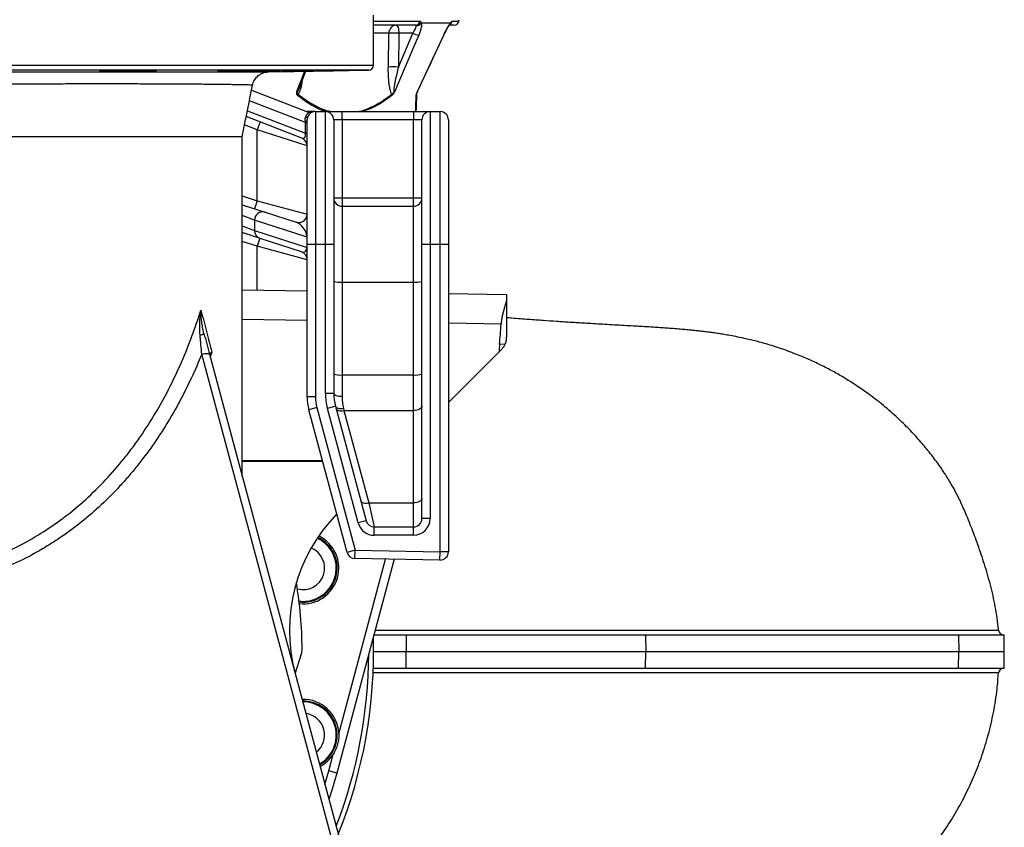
# Model space of a CAD drawing. Header units: millimetres. Extents: x 5446 to 11368, y 2068 to 15413.
# Tile 5 of 9: x 8407 to 11368, y 3289 to 5720. Entities that reach past the tile are written whole.
import ezdxf

# ---------------------------------------------------------------- set-up
doc = ezdxf.new("R2010")
doc.units = ezdxf.units.MM
doc.header["$LTSCALE"] = 5

msp = doc.modelspace()

# ---------------------------------------------------------------- linework, layer by layer
at = {"color": 7, "linetype": 'Continuous', "lineweight": 25}
for p, q in [((9471.3, 5583.1), (9471.3, 5733.6)), ((9597, 5703.3), (9471.3, 5703.3)), ((9703.4, 5709.8), (9613.7, 5709.8)), ((9713, 5703.3), (9699.5, 5703.3)), ((9515.6, 5577.3), (9517.2, 5679.2)), ((9545.8, 5577.3), (9589.2, 5679.2)), ((9547.4, 5679.2), (9545.8, 5577.3)), ((9589.2, 5679.2), (9547.4, 5679.2)), ((9682.3, 5673.4), (9683.1, 5675.1)), ((8774.9, 5565.5), (8774.9, 5567.4)), ((9119.7, 5565.5), (9119.7, 5566.9)), ((9155.1, 5562.8), (9456.6, 5568.1)), ((9247.5, 5512.6), (9267.3, 5564.7)), ((9104.2, 5508), (9272.6, 5442.8)), ((9255.3, 5363.7), (9088.3, 5428.4)), ((9296.3, 5443.3), (9271.3, 5443.3)), ((9271.3, 5043.3), (9271.3, 5418.2)), ((9296.3, 5443.3), (9296.3, 5043.3)), ((9296.3, 5443.3), (9326.3, 5443.3)), ((9326.3, 5043.3), (9326.3, 5443.3)), ((9326.3, 5443.3), (9376.3, 5443.3)), ((9351.3, 5418.3), (9351.3, 5043.3)), ((9376.3, 5418.3), (9351.3, 5418.3)), ((9376.3, 5418.3), (9376.3, 5443.3)), ((9376.3, 5443.3), (9591.3, 5443.3)), ((9376.3, 5418.3), (9376.3, 5183.3)), ((9591.3, 5418.3), (9376.3, 5418.3)), ((9591.3, 5443.3), (9591.3, 5418.3)), ((9591.3, 5443.3), (9641.3, 5443.3)), ((9616.3, 5418.3), (9591.3, 5418.3)), ((9591.3, 5183.3), (9591.3, 5418.3)), ((9616.3, 5043.3), (9616.3, 5418.3)), ((9641.3, 5443.3), (9641.3, 5043.3)), ((9641.3, 5443.3), (9671.3, 5443.3)), ((9671.3, 5043.3), (9671.3, 5443.3)), ((9696.3, 5418.3), (9696.3, 5043.3)), ((9130.3, 5412.1), (9121.3, 5388.8)), ((9271.3, 5340.4), (9121.3, 5388.8)), ((9121.3, 5174.9), (9121.3, 5388.8)), ((9266.9, 5410.2), (9271.3, 5410.2)), ((9266.9, 5378.1), (9266.9, 5410.2)), ((9076.3, 4345.3), (9076.3, 5368.2)), ((9266.9, 5378.1), (9271.3, 5378.1)), ((9351.3, 5183.3), (9376.3, 5183.3)), ((9376.3, 5183.3), (9376.3, 5158.3)), ((9376.3, 5183.3), (9591.3, 5183.3)), ((9591.3, 5183.3), (9616.3, 5183.3)), ((9591.3, 5158.3), (9591.3, 5183.3)), ((9076.3, 5163.2), (9145.6, 5140.7)), ((9121.3, 5174.9), (9113.6, 5151.1)), ((9121.3, 5174.9), (9271.3, 5134.3)), ((9376.3, 5158.3), (9376.3, 4930.1)), ((9376.3, 5158.3), (9591.3, 5158.3)), ((9591.3, 4930.1), (9591.3, 5158.3)), ((9145.6, 5140.7), (9238.6, 5110.5)), ((9271.1, 5065.6), (9113.1, 5116.9)), ((9113.1, 5116.9), (9113.1, 5085.4)), ((9130.1, 5061.6), (9076.3, 5079.1)), ((9113.1, 5085.4), (9271.1, 5034)), ((9271.3, 5065.6), (9271.1, 5065.6)), ((9271.1, 5034), (9271.1, 5065.6)), ((9129, 5062), (9121.3, 5038.2)), ((9271.3, 4997.6), (9121.3, 5038.2)), ((9254, 5021.3), (9130.1, 5061.6)), ((9271.3, 5034), (9271.1, 5034)), ((9296.3, 5043.3), (9271.3, 5043.3)), ((9271.3, 4584.8), (9271.3, 5043.3)), ((9296.3, 5043.3), (9296.3, 4584.8)), ((9326.3, 5043.3), (9296.3, 5043.3)), ((9326.3, 4595.3), (9326.3, 5043.3)), ((9351.3, 5043.3), (9326.3, 5043.3)), ((9351.3, 5043.3), (9351.3, 4595.3)), ((9641.3, 5043.3), (9616.3, 5043.3)), ((9616.3, 4218.3), (9616.3, 5043.3)), ((9641.3, 5043.3), (9641.3, 4218.3)), ((9671.3, 5043.3), (9641.3, 5043.3)), ((9671.3, 4118.8), (9671.3, 5043.3)), ((9696.3, 5043.3), (9671.3, 5043.3)), ((9696.3, 5043.3), (9696.3, 4118.8)), ((9376.3, 4930.1), (9376.3, 4650.8)), ((9376.3, 4930.1), (9591.3, 4930.1)), ((9591.3, 4650.8), (9591.3, 4930.1)), ((9076.3, 4907.2), (9271.3, 4903.8)), ((9696.3, 4896.4), (9871.3, 4893.3)), ((9871.3, 4893.3), (9871.3, 4882.9)), ((9871.3, 4882.9), (9871.3, 4764)), ((9866.8, 4743.2), (9850, 4742.9)), ((8977.9, 4713), (9510.6, 2724.7)), ((9696.3, 4568.3), (9848.5, 4720.5)), ((9376.3, 4650.8), (9376.3, 4586.7)), ((9376.3, 4650.8), (9591.3, 4650.8)), ((9591.3, 4543.8), (9591.3, 4650.8)), ((9351.3, 4595.3), (9326.3, 4595.3)), ((9296.3, 4584.8), (9271.3, 4584.8)), ((9300.5, 4552.4), (9276.4, 4546)), ((9391.4, 4116.7), (9276.4, 4546)), ((9300.5, 4552.4), (9415.6, 4123.2)), ((9356.4, 4556.5), (9332.3, 4550)), ((9424.6, 4205.4), (9332.3, 4550)), ((9356.4, 4556.5), (9448.8, 4211.8)), ((9380.5, 4550.8), (9382.2, 4543.8)), ((9382.2, 4543.8), (9456.7, 4266.1)), ((9382.2, 4543.8), (9591.3, 4543.8)), ((9591.3, 4266.1), (9591.3, 4543.8)), ((9456.7, 4266.1), (9472.9, 4193.3)), ((9456.7, 4266.1), (9591.3, 4266.1)), ((9591.3, 4193.3), (9591.3, 4266.1)), ((9448.8, 4211.8), (9424.6, 4205.4)), ((9641.3, 4218.3), (9616.3, 4218.3)), ((9472.9, 4168.3), (9472.9, 4193.3)), ((9472.9, 4193.3), (9591.3, 4193.3)), ((9591.3, 4168.3), (9591.3, 4193.3)), ((9591.3, 4168.3), (9472.9, 4168.3)), ((9415.6, 4123.2), (9391.4, 4116.7)), ((9415.1, 4098.2), (9415.6, 4123.2)), ((9415.6, 4123.2), (9671.3, 4118.8)), ((9670.9, 4093.8), (9671.3, 4118.8)), ((9696.3, 4118.8), (9671.3, 4118.8)), ((9533.1, 4096.2), (9360.7, 3452.7)), ((9670.9, 4093.8), (9415.1, 4098.2)), ((11350.1, 3882.3), (11350.5, 3882.3)), ((9472, 3868.3), (9568.9, 3868.3)), ((9568.9, 3868.3), (9569.3, 3818.3)), ((9568.9, 3868.3), (10289.1, 3868.3)), ((10289.1, 3868.3), (10289.7, 3818.3)), ((10289.1, 3868.3), (11229.7, 3868.3)), ((11229.7, 3868.3), (11230.6, 3818.3)), ((11229.7, 3868.3), (11366.9, 3868.3)), ((11367.8, 3818.3), (11366.9, 3868.3)), ((9235.7, 3750.9), (9254.1, 3811.1)), ((9471.3, 3818.3), (9569.3, 3818.3)), ((9568.9, 3768.3), (9569.3, 3818.3)), ((9569.3, 3818.3), (10289.7, 3818.3)), ((10289.1, 3768.3), (10289.7, 3818.3)), ((10289.7, 3818.3), (11230.6, 3818.3)), ((11229.7, 3768.3), (11230.6, 3818.3)), ((11230.6, 3818.3), (11367.8, 3818.3)), ((11366.9, 3768.3), (11367.8, 3818.3)), ((9470.4, 3768.3), (9568.9, 3768.3)), ((9568.9, 3768.3), (10289.1, 3768.3)), ((10289.1, 3768.3), (11229.7, 3768.3)), ((11229.7, 3768.3), (11366.9, 3768.3)), ((9336.5, 3459.2), (9350.1, 3510)), ((9360.7, 3452.7), (9336.5, 3459.2))]:
    msp.add_line(p, q, dxfattribs=at)
at = {"color": 8, "linetype": 'Continuous', "lineweight": 25}
for p, q in [((9471.3, 5715.2), (9610.7, 5715.2)), ((9707.2, 5715.2), (9727.7, 5715.2)), ((9517.2, 5679.2), (9471.3, 5679.2)), ((9682.1, 5673.4), (9682.3, 5673.4)), ((6521.3, 5583.1), (9471.3, 5583.1)), ((9456.6, 5568.1), (6536, 5568.1)), ((9240.8, 5503.6), (9264, 5564.7)), ((9266.9, 5410.2), (9097.8, 5475.7)), ((9091.8, 5445.9), (9266.9, 5378.1)), ((9121.3, 5388.8), (9083.3, 5403.5)), ((9076.3, 5189.5), (9121.3, 5174.9)), ((9113.1, 5116.9), (9076.3, 5130.9)), ((9076.3, 5099.3), (9113.1, 5085.4)), ((9121.3, 5038.2), (9076.3, 5052.8)), ((9121.3, 4906.4), (9121.3, 5038.2)), ((9271.3, 4814.2), (9076.3, 4817.7)), ((9854.7, 4804.1), (9696.3, 4806.8)), ((8984.5, 4719.6), (8980.1, 4705.2)), ((9076.3, 4393.3), (9317.4, 4393.1)), ((9318.1, 4390.5), (9076.3, 4390.7)), ((9366.5, 3571), (9507.3, 4096.6)), ((9324.8, 3418.2), (9336.5, 3459.2))]:
    msp.add_line(p, q, dxfattribs=at)
at = {"color": 7, "linetype": 'Continuous', "lineweight": 25, "flags": 128}
for points in [[(9538.8, 5703.3), (9540.5, 5702.9), (9542, 5701.5), (9543.5, 5699.3), (9544.8, 5696.3), (9545.8, 5692.6), (9546.6, 5688.5), (9547.2, 5683.9), (9547.4, 5679.2)], [(9607.1, 5673.4), (9595.6, 5646.2), (9549.2, 5537.5), (9534.7, 5503.6)], [(9603, 5503.6), (9649.6, 5603.6), (9682.1, 5673.4)], [(8818.6, 5566.9), (8818.3, 5567), (8815.8, 5567.1), (8811.3, 5567.2), (8805, 5567.3), (8797, 5567.4), (8787.6, 5567.4), (8777, 5567.4), (8765.5, 5567.3), (8753.5, 5567.3), (8741.3, 5567.1), (8729.2, 5567), (8717.6, 5566.8), (8706.9, 5566.7), (8695, 5566.4), (8687.2, 5566.2), (8681, 5566), (8676.6, 5565.8), (8674.3, 5565.6), (8673.8, 5565.5), (8673.8, 5565.5)], [(9266.2, 5414.5), (9267.3, 5414.9), (9268.4, 5415.4), (9269.2, 5415.8), (9270, 5416.3), (9270.5, 5416.8), (9271, 5417.3), (9271.2, 5417.7), (9271.3, 5418.2)], [(8954.4, 4713.3), (8958.9, 4714.3), (8963.1, 4715), (8967.1, 4715.4), (8970.5, 4715.5), (8973.5, 4715.3), (8975.7, 4714.8), (8977.2, 4714.1), (8977.9, 4713)], [(9486.9, 2724.9), (9474.4, 2771.6), (9424.4, 2958.4), (9224.2, 3705.8), (8954.4, 4713.3)], [(9351.3, 4595.3), (9351.8, 4593.7), (9353.2, 4592), (9355.5, 4590.6), (9358.6, 4589.3), (9362.4, 4588.2), (9366.7, 4587.4), (9371.4, 4586.9), (9376.3, 4586.7)], [(9356.4, 4556.5), (9357.3, 4554.6), (9359, 4552.9), (9361.4, 4551.5), (9364.5, 4550.6), (9368, 4550), (9371.9, 4549.8), (9376.2, 4550.1), (9380.5, 4550.8)], [(9358.1, 4550.2), (9359, 4548.2), (9360.8, 4546.4), (9363.2, 4544.9), (9366.2, 4543.9), (9369.7, 4543.2), (9373.7, 4543), (9377.9, 4543.2), (9382.2, 4543.8)], [(9616.3, 4556.7), (9615.8, 4554.2), (9614.4, 4551.8), (9612.1, 4549.6), (9609, 4547.6), (9605.2, 4546), (9600.9, 4544.8), (9596.2, 4544.1), (9591.3, 4543.8)], [(9432.5, 4272.5), (9433.5, 4270.4), (9435.2, 4268.6), (9437.6, 4267.2), (9440.6, 4266.1), (9444.2, 4265.4), (9448.1, 4265.2), (9452.3, 4265.4), (9456.7, 4266.1)], [(9616.3, 4278.9), (9615.8, 4276.4), (9614.4, 4274), (9612.1, 4271.8), (9609, 4269.8), (9605.2, 4268.2), (9600.9, 4267), (9596.2, 4266.3), (9591.3, 4266.1)], [(9360.7, 3452.7), (9346.9, 3404.7), (9336.9, 3373.3)]]:
    msp.add_lwpolyline(points, dxfattribs=at)
at = {"color": 7, "linetype": 'Continuous', "lineweight": 25}
for centre, radius, start, end in [((9596.6, 5717.6), 14.3, 271.5377, 350.5164), ((9713, 5718.3), 15, 270, 348.1058), ((9703.2, 5720.4), 25, 348.1058, 359), ((9540.6, 5680), 23.4, 94.2201, 182.0086), ((9599.9, 5717.9), 16, 267.7516, 329.5089), ((9532.3, 5267.1), 412.4, 87.9027, 92.0973), ((9613.3, 5722.8), 49.8, 241.1079, 262.9204), ((9456.3, 5583.1), 15, 271, 0), ((9530.7, 5165.2), 412.4, 87.9027, 92.0973), ((9233.3, 5498.3), 11.6, 325.6317, 346.6502), ((9517.4, 5494), 9.08, 345.6426, 10.3068), ((9591.7, 5495.9), 8.72, 331.244, 357.9215), ((9625.2, 5491.6), 24.9, 155.185, 157.2652), ((9267.5, 5433.2), 7.53, 261.5076, 323.4983), ((9281.6, 5466.1), 25, 248.8387, 287.0452), ((9296.3, 5418.3), 25, 90, 155.4826), ((9326.3, 5418.3), 25, 0, 90), ((9641.3, 5418.3), 25, 90, 180), ((9671.3, 5418.3), 25, 0, 90), ((9246.3, 5340.4), 25, 0, 68.8387), ((9376.3, 5183.3), 25, 180, 270), ((9591.3, 5183.3), 25, 270, 0), ((9138, 5116.9), 25, 72.3647, 179.9747), ((9246.3, 5134.3), 25, 252, 0), ((9137.9, 5085.2), 24.8, 179.5139, 251.8433), ((9246.3, 4997.6), 25, 0, 72), ((9370.1, 5003.4), 73.6, 255.2041, 274.8338), ((9597.5, 5003.4), 73.6, 265.1662, 284.7959), ((8942.8, 4803.9), 33.5, 281.4034, 303.2123), ((9370.1, 4724.2), 73.6, 255.2041, 274.8338), ((9597.5, 4724.2), 73.6, 265.1662, 284.7959), ((9501.3, 4595.3), 175, 180, 195), ((9501.3, 4595.3), 150, 180, 195), ((9421.3, 4584.8), 150, 180, 195), ((9421.3, 4584.8), 125, 180, 195), ((9718, 3882.9), 500, 135.6516, 194.9978), ((9472.9, 4218.3), 50, 195, 270), ((9472.9, 4218.3), 25, 195, 270), ((9591.3, 4218.3), 50, 270, 0), ((9591.3, 4218.3), 25, 270, 0), ((9259.1, 4069.5), 107.5, 264.1027, 64.0538), ((9259.1, 4069.5), 100, 292.5, 64.6869), ((9259.1, 4069.5), 65, 254.9033, 68.1425), ((9415.6, 4123.2), 25, 195, 269), ((9671.3, 4118.8), 25, 269, 0), ((7996.3, 3818.3), 1260, 0.3502, 9.5035), ((9259.1, 4069.5), 100, 263.1366, 292.5), ((11365.6, 3883.3), 15, 183.2549, 269.9988), ((7996.3, 3818.3), 1475, 338.1117, 1.7389), ((9206.3, 3825.7), 50, 343.0087, 0.3502), ((11365.6, 3753.3), 15, 90.2011, 176.6503), ((9259.1, 3567.1), 107.5, 2.0839, 91.5478), ((9259.1, 3567.1), 100, 299.4779, 90.5178), ((9259.1, 3567.1), 65, 307.6218, 82.3739), ((9259.1, 3567.1), 107.5, 298.4479, 327.9161)]:
    msp.add_arc(centre, radius, start, end, dxfattribs=at)
at = {"color": 8, "linetype": 'Continuous', "lineweight": 25}
for centre, radius, start, end in [((9692.5, 5718.2), 15, 305, 348.3402), ((9692, 5714.3), 12.2, 317.0274, 338.6487), ((9259.1, 4069.5), 102.5, 263.4778, 64.4985), ((7996.3, 3818.3), 1460.3, 338.9304, 359.6945), ((9259.1, 3567.1), 102.5, 299.1173, 90.8784)]:
    msp.add_arc(centre, radius, start, end, dxfattribs=at)
at = {"color": 7, "linetype": 'Continuous', "lineweight": 25}
for centre, major_axis, ratio, start_param, end_param in [((9246.3, 5426.2), (-16.4, 30.4), 0.421761, 3.951576, 4.104963), ((9246.3, 5394), (-16.4, 30.4), 0.421761, 2.682623, 3.951576), ((9246.3, 5081.7), (-20, 27.9), 0.526363, 3.780106, 5.662425), ((9246.3, 5050.1), (-20, 27.9), 0.526363, 2.520832, 3.780106), ((9771.3, 5343), (-1.8, 951.6), 0.105072, 4.029903, 4.110142)]:
    msp.add_ellipse(centre, major_axis=major_axis, ratio=ratio, start_param=start_param, end_param=end_param, dxfattribs=at)
for points, knots in [([(9610.7, 5715.2), (9611.1, 5715.2), (9611.5, 5715.1), (9612.3, 5714.5), (9612.6, 5714.2), (9613.1, 5713.2), (9613.3, 5712.6), (9613.6, 5711.3), (9613.7, 5710.6), (9613.7, 5709.8)], [0, 0, 0, 0, 0.25, 0.25, 0.5, 0.5, 0.75, 0.75, 1, 1, 1, 1]), ([(9703.4, 5709.8), (9703.9, 5710.6), (9704.3, 5711.3), (9705.1, 5712.6), (9705.4, 5713.2), (9706.1, 5714.2), (9706.3, 5714.5), (9706.8, 5715.1), (9707, 5715.2), (9707.2, 5715.2)], [0, 0, 0, 0, 0.25, 0.25, 0.5, 0.5, 0.75, 0.75, 1, 1, 1, 1]), ([(9589.2, 5679.2), (9590.8, 5681.5), (9592.3, 5683.8), (9595, 5688.3), (9596.1, 5690.5), (9597.5, 5693.5), (9598, 5694.5), (9598.6, 5696.4), (9598.9, 5697.3), (9599.3, 5698.9), (9599.5, 5699.6), (9599.5, 5700.9), (9599.4, 5701.5), (9599.3, 5702)], [0, 0, 0, 0, 0.25, 0.25, 0.5, 0.5, 0.625, 0.625, 0.75, 0.75, 0.875, 0.875, 1, 1, 1, 1]), ([(9599.3, 5702), (9599.1, 5702.4), (9598.8, 5702.7), (9598, 5703.2), (9597.5, 5703.3), (9597, 5703.3)], [0, 0, 0, 0, 0.5, 0.5, 1, 1, 1, 1]), ([(9613.7, 5709.8), (9614.1, 5709.1), (9614.4, 5708.3), (9614.8, 5706.3), (9615, 5705.2), (9615, 5702.7), (9615, 5701.4), (9614.7, 5698.5), (9614.5, 5697), (9613.6, 5692.1), (9612.6, 5688.6), (9610.2, 5681.1), (9608.8, 5677.3), (9607.1, 5673.4)], [0, 0, 0, 0, 0.125, 0.125, 0.25, 0.25, 0.375, 0.375, 0.5, 0.5, 0.75, 0.75, 1, 1, 1, 1]), ([(9682.1, 5673.4), (9683.9, 5677.3), (9685.8, 5681.1), (9688.7, 5686.7), (9689.6, 5688.5), (9691.6, 5692), (9692.5, 5693.7), (9694.4, 5696.9), (9695.3, 5698.5), (9697.2, 5701.4), (9698.1, 5702.8), (9699.7, 5705.2), (9700.5, 5706.3), (9702, 5708.3), (9702.7, 5709.1), (9703.4, 5709.8)], [0, 0, 0, 0, 0.25, 0.25, 0.375, 0.375, 0.5, 0.5, 0.625, 0.625, 0.75, 0.75, 0.875, 0.875, 1, 1, 1, 1]), ([(9685.3, 5679.6), (9686.5, 5682.1), (9689, 5686.9), (9692.5, 5693.2), (9695.7, 5698.6), (9698.2, 5702.4), (9700.1, 5705), (9700.7, 5705.6), (9700.9, 5705.9)], [0, 0, 0, 0, 0.201911, 0.399455, 0.570217, 0.749501, 0.884728, 1, 1, 1, 1]), ([(9700.9, 5705.8), (9701, 5706), (9701.4, 5706.4), (9701.7, 5706.7), (9701.5, 5706.5), (9701.5, 5706.5)], [0, 0, 0, 0, 0.2547768, 0.9984124, 1, 1, 1, 1]), ([(9602.6, 5502.2), (9619.6, 5538.7), (9646.2, 5595.8), (9672.7, 5652.8), (9682.3, 5673.4)], [0, 0, 0, 0, 0.639597, 1, 1, 1, 1]), ([(9682.3, 5673.4), (9683.3, 5675.5), (9684.2, 5677.6), (9685.3, 5679.6), (9685.3, 5679.6)], [0, 0, 0, 0, 0.999983, 1, 1, 1, 1]), ([(8774.9, 5565.5), (8780.8, 5565.6), (8790.4, 5565.7), (8801, 5566), (8808.3, 5566.2), (8813.8, 5566.4), (8817.6, 5566.6), (8818.3, 5566.7), (8818.7, 5566.8)], [0, 0, 0, 0, 0.245381, 0.396299, 0.547216, 0.698145, 0.849074, 1, 1, 1, 1]), ([(9191.1, 5567.2), (9191, 5567.2), (9191, 5567.3), (9188.5, 5567.3), (9184.1, 5567.4), (9177.7, 5567.4), (9169.7, 5567.4), (9160.2, 5567.3), (9149.6, 5567.2), (9138.1, 5567.1), (9126, 5567), (9113.8, 5566.8), (9101.6, 5566.6), (9090, 5566.4), (9078.3, 5566.2), (9067.9, 5565.9), (9059.4, 5565.7), (9054.6, 5565.6), (9052.6, 5565.5), (9052.2, 5565.5)], [0, 0, 0, 0, 0.044482, 0.106132, 0.167782, 0.229425, 0.291068, 0.352709, 0.41435, 0.475995, 0.537639, 0.59929, 0.660941, 0.722601, 0.784261, 0.861195, 0.922858, 0.984521, 1, 1, 1, 1]), ([(9119.7, 5565.5), (9123.7, 5565.5), (9131.7, 5565.6), (9143.3, 5565.9), (9154.4, 5566.1), (9164.6, 5566.3), (9173.4, 5566.5), (9180.8, 5566.7), (9186.3, 5566.9), (9190, 5567), (9190.8, 5567.1), (9191.2, 5567.2)], [0, 0, 0, 0, 0.109195, 0.21839, 0.330047, 0.441705, 0.553369, 0.665033, 0.776693, 0.888353, 1, 1, 1, 1]), ([(9392.6, 5567.4), (9392.6, 5567.4), (9392.6, 5567.4), (9390.1, 5567.4), (9385.7, 5567.4), (9379.3, 5567.3), (9371.3, 5567.2), (9361.8, 5567.1), (9351.2, 5566.9), (9339.7, 5566.7), (9327.6, 5566.5), (9315.4, 5566.3), (9303.2, 5566.1), (9291.6, 5565.9), (9280.1, 5565.7), (9273.4, 5565.5), (9269.7, 5565.5)], [0, 0, 0, 0, 0.051838, 0.12381, 0.195782, 0.267753, 0.339723, 0.411698, 0.483674, 0.555658, 0.627642, 0.699635, 0.771629, 0.84363, 0.915631, 1, 1, 1, 1]), ([(9293.5, 5565.5), (9294.5, 5565.5), (9299.4, 5565.6), (9308.5, 5565.7), (9320.7, 5565.9), (9333, 5566.1), (9344.8, 5566.3), (9356, 5566.6), (9366.2, 5566.7), (9375, 5566.9), (9382.3, 5567.1), (9387.8, 5567.2), (9391.6, 5567.3), (9392.4, 5567.3), (9392.8, 5567.4)], [0, 0, 0, 0, 0.025085, 0.113708, 0.202331, 0.290965, 0.379599, 0.468238, 0.556876, 0.64551, 0.734144, 0.822766, 0.911389, 1, 1, 1, 1]), ([(9526.4, 5495.6), (9525.6, 5496.6), (9525, 5497.8), (9523.7, 5500.4), (9523.2, 5501.9), (9522.2, 5504.9), (9521.7, 5506.4), (9520.9, 5509.6), (9520.5, 5511.2), (9519.4, 5516.2), (9518.9, 5519.6), (9517.9, 5526.6), (9517.5, 5530.1), (9516.4, 5540.9), (9516, 5548.1), (9515.5, 5562.6), (9515.5, 5570), (9515.6, 5577.3)], [0, 0, 0, 0, 0.0625, 0.0625, 0.125, 0.125, 0.1875, 0.1875, 0.25, 0.25, 0.375, 0.375, 0.5, 0.5, 0.75, 0.75, 1, 1, 1, 1]), ([(9545.8, 5577.3), (9544.1, 5570.6), (9542.4, 5563.9), (9539.3, 5550.4), (9537.8, 5543.7), (9535.8, 5533.6), (9535.1, 5530.3), (9533.9, 5523.6), (9533.3, 5520.3), (9532.6, 5515.3), (9532.4, 5513.7), (9532.1, 5510.4), (9531.9, 5508.8), (9531.9, 5506.5), (9531.9, 5505.7), (9532, 5504.2), (9532, 5503.5), (9532.3, 5502.7), (9532.5, 5502.5), (9532.8, 5502.2), (9533, 5502.1), (9533.5, 5502.3), (9533.8, 5502.5), (9534.3, 5503), (9534.5, 5503.2), (9534.7, 5503.6)], [0, 0, 0, 0, 0.25, 0.25, 0.5, 0.5, 0.625, 0.625, 0.75, 0.75, 0.8125, 0.8125, 0.875, 0.875, 0.90625, 0.90625, 0.9375, 0.9375, 0.953125, 0.953125, 0.96875, 0.96875, 0.984375, 0.984375, 1, 1, 1, 1]), ([(7996.3, 5562.7), (8017.3, 5562.7), (8059.3, 5562.7), (8122.2, 5562.7), (8185.3, 5562.7), (8248.3, 5562.7), (8311.2, 5562.7), (8372.6, 5562.7), (8432.3, 5562.7), (8490.2, 5562.7), (8547.2, 5562.7), (8603, 5562.7), (8657.3, 5562.7), (8709.6, 5562.7), (8759.7, 5562.7), (8807.3, 5562.7), (8852.8, 5562.7), (8896, 5562.7), (8936.6, 5562.7), (8973.8, 5562.7), (9007.4, 5562.7), (9037.5, 5562.7), (9064.7, 5562.7), (9088.6, 5562.7), (9109.2, 5562.7), (9125.9, 5562.8), (9138.8, 5562.8), (9148, 5562.8), (9153.9, 5562.8), (9154.7, 5562.8), (9155.1, 5562.8)], [0, 0, 0, 0, 0.034795, 0.069618, 0.104415, 0.140217, 0.176048, 0.21185, 0.246791, 0.281757, 0.316697, 0.352602, 0.388534, 0.424439, 0.460254, 0.496096, 0.531911, 0.568773, 0.605665, 0.642528, 0.678229, 0.713957, 0.749658, 0.786411, 0.823195, 0.859949, 0.895381, 0.93084, 0.966271, 1, 1, 1, 1]), ([(8673.8, 5565.5), (8671.7, 5565.4), (8669.6, 5565.4), (8665.8, 5565.3), (8663.9, 5565.2), (8658.8, 5565.1), (8655.9, 5565), (8652.4, 5564.9), (8651.3, 5564.8), (8649.6, 5564.7), (8648.8, 5564.7), (8647.7, 5564.6), (8647.2, 5564.6), (8646.7, 5564.5), (8646.6, 5564.4), (8646.6, 5564.4), (8646.8, 5564.3), (8647.4, 5564.3), (8647.6, 5564.3), (8648.1, 5564.2), (8648.4, 5564.2), (8650.1, 5564.1), (8652, 5564.1), (8655.8, 5564), (8657.2, 5564), (8660.2, 5564), (8661.9, 5563.9), (8665.4, 5563.9), (8667.2, 5563.9), (8671.2, 5563.9), (8673.3, 5563.9), (8679.9, 5563.9), (8684.5, 5563.9), (8692, 5563.9), (8694.5, 5564), (8699.6, 5564), (8702.1, 5564), (8707.3, 5564.1), (8709.9, 5564.1), (8715.2, 5564.1), (8717.8, 5564.2), (8723, 5564.2), (8725.5, 5564.3), (8730.6, 5564.3), (8733.1, 5564.4), (8740.4, 5564.5), (8745, 5564.6), (8751.4, 5564.7), (8753.5, 5564.7), (8757.4, 5564.8), (8759.2, 5564.9), (8762.6, 5565), (8764.1, 5565), (8766.3, 5565.1), (8767, 5565.1), (8768.4, 5565.2), (8769, 5565.2), (8771.9, 5565.3), (8773.7, 5565.4), (8774.9, 5565.5)], [0, 0, 0, 0, 0.03125, 0.03125, 0.0625, 0.0625, 0.125, 0.125, 0.15625, 0.15625, 0.1875, 0.1875, 0.21875, 0.21875, 0.25, 0.25, 0.28125, 0.28125, 0.296875, 0.296875, 0.3125, 0.3125, 0.375, 0.375, 0.40625, 0.40625, 0.4375, 0.4375, 0.46875, 0.46875, 0.5, 0.5, 0.5625, 0.5625, 0.59375, 0.59375, 0.625, 0.625, 0.65625, 0.65625, 0.6875, 0.6875, 0.71875, 0.71875, 0.75, 0.75, 0.8125, 0.8125, 0.84375, 0.84375, 0.875, 0.875, 0.90625, 0.90625, 0.921875, 0.921875, 0.9375, 0.9375, 1, 1, 1, 1]), ([(9001.9, 5564.1), (9002.3, 5564), (9003, 5564), (9006.5, 5563.9), (9011.5, 5563.9), (9018.1, 5563.9), (9026.1, 5564), (9035.3, 5564), (9045.3, 5564.1), (9056, 5564.3), (9066.9, 5564.4), (9077.9, 5564.6), (9088.5, 5564.8), (9098.5, 5565), (9109.7, 5565.2), (9115.9, 5565.4), (9119.7, 5565.5)], [0, 0, 0, 0, 0.068396, 0.136782, 0.205167, 0.273545, 0.341923, 0.410299, 0.478676, 0.547059, 0.615442, 0.683836, 0.75223, 0.820633, 0.889037, 1, 1, 1, 1]), ([(9052.2, 5565.5), (9052, 5565.5), (9048.3, 5565.4), (9041.2, 5565.3), (9030.7, 5565.1), (9021.4, 5564.9), (9013.7, 5564.7), (9008, 5564.5), (9004.1, 5564.3), (9002, 5564.2), (9002, 5564.1), (9002, 5564.1)], [0, 0, 0, 0, 0.004859, 0.130436, 0.256012, 0.412697, 0.53828, 0.663864, 0.789448, 0.915032, 1, 1, 1, 1]), ([(9107.3, 5522.5), (9107.6, 5524.1), (9108.3, 5528.3), (9111, 5534.6), (9114.8, 5541.2), (9119.4, 5546.9), (9124.3, 5551.6), (9129.6, 5555.3), (9134.8, 5558.1), (9139.8, 5560.1), (9144.4, 5561.5), (9148.3, 5562.2), (9151.2, 5562.6), (9152.9, 5562.7), (9153.4, 5562.7), (9153.5, 5562.7)], [0, 0, 0, 0, 0.07114, 0.192028, 0.306603, 0.415187, 0.517761, 0.614019, 0.703372, 0.784896, 0.857226, 0.918097, 0.962754, 0.991307, 1, 1, 1, 1]), ([(9194.2, 5563.9), (9194.5, 5563.9), (9195.3, 5563.9), (9198.7, 5563.9), (9203.7, 5564), (9210.4, 5564.1), (9218.4, 5564.2), (9227.5, 5564.3), (9237.6, 5564.5), (9248.2, 5564.7), (9259.2, 5564.8), (9270.1, 5565), (9281.9, 5565.2), (9289.3, 5565.4), (9293.5, 5565.5)], [0, 0, 0, 0, 0.08133, 0.162651, 0.243973, 0.325295, 0.406617, 0.487948, 0.569279, 0.650623, 0.731967, 0.813322, 0.894676, 1, 1, 1, 1]), ([(9269.7, 5565.5), (9268.4, 5565.4), (9263.5, 5565.4), (9254.8, 5565.2), (9243.9, 5565), (9233.4, 5564.8), (9222.9, 5564.6), (9213.6, 5564.4), (9205.9, 5564.3), (9200.3, 5564.1), (9196.4, 5564), (9194.3, 5564), (9194.3, 5563.9), (9194.3, 5563.9)], [0, 0, 0, 0, 0.035822, 0.132993, 0.230165, 0.327346, 0.424527, 0.545796, 0.642954, 0.740113, 0.837272, 0.934432, 1, 1, 1, 1]), ([(9076.3, 5368.3), (9076.3, 5368.3), (9076.3, 5368.3), (9076.3, 5368.4), (9076.3, 5368.6), (9076.4, 5369.1), (9076.8, 5370.7), (9077.7, 5375.4), (9079.9, 5386.5), (9084.8, 5411.1), (9094.1, 5457.7), (9102.1, 5497.4), (9107.1, 5522.5)], [0, 0, 0, 0, 0.01019, 0.014776, 0.019112, 0.023658, 0.029542, 0.052697, 0.109985, 0.241563, 0.519631, 1, 1, 1, 1]), ([(9242.9, 5491.7), (9242.2, 5492.3), (9241.6, 5492.9), (9240.7, 5494.4), (9240.4, 5495.4), (9239.9, 5497.4), (9239.9, 5498.5), (9240, 5500.4), (9240.1, 5501), (9240.4, 5502.3), (9240.6, 5502.9), (9240.8, 5503.6)], [0, 0, 0, 0, 0.25, 0.25, 0.5, 0.5, 0.75, 0.75, 0.875, 0.875, 1, 1, 1, 1]), ([(9244.6, 5495.6), (9244, 5495.9), (9243.4, 5496.2), (9242.5, 5497.2), (9242.1, 5497.8), (9241.5, 5499.3), (9241.3, 5500.1), (9241.1, 5501.3), (9241, 5501.7), (9240.9, 5502.6), (9240.8, 5503.1), (9240.8, 5503.6)], [0, 0, 0, 0, 0.25, 0.25, 0.5, 0.5, 0.75, 0.75, 0.875, 0.875, 1, 1, 1, 1]), ([(9526.2, 5491.7), (9526.9, 5492.3), (9527.6, 5492.9), (9528.7, 5494.1), (9529.1, 5494.5), (9529.9, 5495.4), (9530.2, 5495.9), (9531, 5496.9), (9531.3, 5497.4), (9532.1, 5498.6), (9532.4, 5499.1), (9533.1, 5500.4), (9533.5, 5501), (9534.1, 5502.3), (9534.4, 5502.9), (9534.7, 5503.6)], [0, 0, 0, 0, 0.25, 0.25, 0.375, 0.375, 0.5, 0.5, 0.625, 0.625, 0.75, 0.75, 0.875, 0.875, 1, 1, 1, 1]), ([(9526.4, 5495.6), (9527, 5495.9), (9527.7, 5496.2), (9529, 5497.2), (9529.7, 5497.9), (9531.2, 5499.3), (9531.9, 5500.1), (9533, 5501.3), (9533.4, 5501.7), (9534.1, 5502.6), (9534.4, 5503.1), (9534.7, 5503.6)], [0, 0, 0, 0, 0.25, 0.25, 0.5, 0.5, 0.75, 0.75, 0.875, 0.875, 1, 1, 1, 1]), ([(9600.4, 5495.6), (9600.1, 5488.2), (9599.6, 5473.3), (9599, 5456.8), (9598.7, 5446.5), (9598.6, 5444), (9598.6, 5443.3)], [0, 0, 0, 0, 0.295242, 0.5904328, 0.8936627, 1, 1, 1, 1]), ([(9599.3, 5491.7), (9599.3, 5492.3), (9599.4, 5492.9), (9599.7, 5494.4), (9599.9, 5495.4), (9600.6, 5497.4), (9601, 5498.5), (9601.7, 5500.4), (9601.9, 5501), (9602.5, 5502.3), (9602.7, 5502.9), (9603, 5503.6)], [0, 0, 0, 0, 0.25, 0.25, 0.5, 0.5, 0.75, 0.75, 0.875, 0.875, 1, 1, 1, 1]), ([(9600.4, 5495.6), (9600.4, 5495.9), (9600.5, 5496.2), (9600.7, 5497.2), (9600.9, 5497.8), (9601.4, 5499.3), (9601.7, 5500.1), (9602.2, 5501.3), (9602.4, 5501.7), (9602.7, 5502.6), (9602.9, 5503.1), (9603, 5503.6)], [0, 0, 0, 0, 0.25, 0.25, 0.5, 0.5, 0.75, 0.75, 0.875, 0.875, 1, 1, 1, 1]), ([(9266.2, 5414.5), (9265.8, 5416.4), (9265.6, 5418.3), (9265.6, 5422), (9265.9, 5423.9), (9266.4, 5425.7)], [0, 0, 0, 0, 0.5, 0.5, 1, 1, 1, 1]), ([(9266.4, 5425.7), (9266.8, 5427.4), (9267.4, 5428.9), (9268.5, 5431.1), (9268.9, 5431.7), (9269.7, 5433), (9270.2, 5433.6), (9271.4, 5435.3), (9272.3, 5436.3), (9273.7, 5437.9), (9274.3, 5438.6), (9275, 5439.6), (9275.2, 5440.1), (9275.3, 5440.8), (9275.2, 5441.1), (9274.5, 5442), (9273.7, 5442.4), (9272.6, 5442.8)], [0, 0, 0, 0, 0.125, 0.125, 0.1875, 0.1875, 0.25, 0.25, 0.375, 0.375, 0.5, 0.5, 0.625, 0.625, 0.75, 0.75, 1, 1, 1, 1]), ([(9273.5, 5428.7), (9272.8, 5427.1), (9272.3, 5425.5), (9271.5, 5422), (9271.3, 5420.1), (9271.3, 5418.2)], [0, 0, 0, 0, 0.5, 0.5, 1, 1, 1, 1]), ([(7996.3, 5368.3), (8004.2, 5368.3), (8012.1, 5368.3), (8028, 5368.3), (8035.9, 5368.3), (8059.7, 5368.3), (8075.5, 5368.3), (8122.6, 5368.3), (8153.8, 5368.3), (8215.5, 5368.3), (8246.1, 5368.3), (8306.7, 5368.3), (8336.8, 5368.3), (8381.4, 5368.3), (8396.2, 5368.3), (8425.5, 5368.3), (8439.9, 5368.3), (8482.6, 5368.3), (8510.4, 5368.3), (8564.6, 5368.3), (8591, 5368.3), (8642.3, 5368.3), (8667.3, 5368.3), (8691.6, 5368.3)], [0, 0, 0, 0, 0.03125, 0.03125, 0.0625, 0.0625, 0.125, 0.125, 0.25, 0.25, 0.375, 0.375, 0.5, 0.5, 0.5625, 0.5625, 0.625, 0.625, 0.75, 0.75, 0.875, 0.875, 1, 1, 1, 1]), ([(8691.6, 5368.3), (8693.5, 5368.3), (8697.3, 5368.3), (8702.8, 5368.3), (8708, 5368.3), (8712.7, 5368.3), (8717.1, 5368.3), (8721.1, 5368.3), (8724.8, 5368.3), (8728.1, 5368.3), (8731, 5368.3), (8733.6, 5368.3), (8735.9, 5368.3), (8737.8, 5368.3), (8739.4, 5368.3), (8740.6, 5368.3), (8747.4, 5368.3), (8755.7, 5368.3), (8767.3, 5368.3), (8780.9, 5368.3), (8795.5, 5368.3), (8814.1, 5368.3), (8835.7, 5368.3), (8863.8, 5368.3), (8895.2, 5368.3), (8922.2, 5368.3), (8945.1, 5368.3), (8962.7, 5368.3), (8979.1, 5368.3), (8991.7, 5368.3), (9001.2, 5368.3), (9011.7, 5368.3), (9024.7, 5368.3), (9035.4, 5368.3), (9041.8, 5368.3), (9044.8, 5368.3), (9047.8, 5368.3), (9049.6, 5368.3), (9050.5, 5368.3)], [0, 0, 0, 0, 0.010925, 0.021198, 0.030815, 0.039771, 0.048069, 0.055712, 0.062702, 0.06904, 0.074728, 0.079765, 0.084154, 0.087895, 0.090988, 0.093434, 0.095233, 0.130764, 0.142654, 0.165169, 0.213673, 0.233417, 0.284693, 0.355867, 0.427353, 0.515932, 0.571052, 0.624999, 0.678726, 0.732676, 0.759838, 0.786481, 0.857666, 0.928982, 0.946763, 0.964524, 0.982269, 1, 1, 1, 1]), ([(9050.5, 5368.3), (9054.7, 5368.3), (9063.1, 5368.3), (9071, 5368.3), (9075.7, 5368.3), (9075.9, 5368.3), (9076, 5368.3)], [0, 0, 0, 0, 0.264668, 0.524589, 0.786557, 1, 1, 1, 1]), ([(9871.3, 4882.9), (9871.3, 4879), (9870.4, 4874.4), (9868.4, 4866.2), (9867.6, 4863.2), (9865.8, 4857.1), (9864.9, 4853.8), (9862.9, 4847.1), (9861.9, 4843.6), (9860, 4836.2), (9859.1, 4832.4), (9857.4, 4824.7), (9856.7, 4820.7), (9855.5, 4812.5), (9855, 4808.3), (9854.7, 4804.1)], [0, 0, 0, 0, 0.25, 0.25, 0.375, 0.375, 0.5, 0.5, 0.625, 0.625, 0.75, 0.75, 0.875, 0.875, 1, 1, 1, 1]), ([(7996.3, 4041.7), (8025.1, 4041), (8053.6, 4041.8), (8110.3, 4046.2), (8138.4, 4049.9), (8194, 4060.1), (8221.7, 4066.6), (8255.9, 4076.5), (8262.7, 4078.5), (8276.4, 4082.8), (8283.2, 4085.1), (8303.4, 4092.1), (8316.8, 4097), (8356.2, 4112.9), (8381.9, 4124.7), (8431.8, 4150.5), (8456.2, 4164.6), (8491.7, 4187.5), (8503.4, 4195.3), (8520.7, 4207.6), (8526.5, 4211.8), (8537.9, 4220.2), (8543.5, 4224.5), (8571.3, 4246.1), (8592.7, 4264.3), (8654.3, 4321.2), (8692, 4362.4), (8735.3, 4417.4), (8743.8, 4428.5), (8760.2, 4451.1), (8768.2, 4462.5), (8791.6, 4497), (8806.2, 4520.4), (8847.9, 4591.7), (8872.5, 4640.8), (8916.1, 4741.5), (8935.3, 4793.2), (8952, 4845.9)], [0, 0, 0, 0, 0.0625, 0.0625, 0.125, 0.125, 0.1875, 0.1875, 0.203125, 0.203125, 0.21875, 0.21875, 0.25, 0.25, 0.3125, 0.3125, 0.375, 0.375, 0.40625, 0.40625, 0.421875, 0.421875, 0.4375, 0.4375, 0.5, 0.5, 0.625, 0.625, 0.65625, 0.65625, 0.6875, 0.6875, 0.75, 0.75, 0.875, 0.875, 1, 1, 1, 1]), ([(8949.4, 4771.2), (8948.8, 4777.4), (8948.5, 4783.7), (8948.2, 4796.2), (8948.3, 4802.4), (8948.9, 4814.9), (8949.3, 4821.1), (8950.2, 4830.4), (8950.5, 4833.5), (8951, 4838.2), (8951.2, 4839.7), (8951.6, 4842.8), (8951.8, 4844.4), (8952, 4845.9)], [0, 0, 0, 0, 0.25, 0.25, 0.5, 0.5, 0.75, 0.75, 0.875, 0.875, 0.9375, 0.9375, 1, 1, 1, 1]), ([(8952, 4845.9), (8957.7, 4823.9), (8963.2, 4802.3), (8974.1, 4760.2), (8979.3, 4739.6), (8984.5, 4719.6)], [0, 0, 0, 0, 0.5, 0.5, 1, 1, 1, 1]), ([(8961.1, 4776), (8959.5, 4781.8), (8958.2, 4787.7), (8956, 4799.4), (8955.2, 4805.2), (8953.7, 4816.9), (8953.2, 4822.7), (8952.6, 4831.4), (8952.4, 4834.3), (8952.2, 4838.7), (8952.2, 4840.1), (8952.1, 4843), (8952.1, 4844.5), (8952, 4845.9)], [0, 0, 0, 0, 0.25, 0.25, 0.5, 0.5, 0.75, 0.75, 0.875, 0.875, 0.9375, 0.9375, 1, 1, 1, 1]), ([(11350.3, 3882.3), (11350, 3885.8), (11349.1, 3900.1), (11345.5, 3926.4), (11339.7, 3960.4), (11332.5, 3993.5), (11324.4, 4025.7), (11315.5, 4057), (11306.1, 4087.6), (11296.2, 4117.3), (11286, 4146.3), (11275.7, 4174.3), (11265.2, 4201.3), (11255.5, 4225.2), (11246.4, 4246.5), (11237.8, 4265.8), (11229.4, 4283.6), (11219.5, 4302.8), (11206.2, 4326.4), (11188.6, 4355), (11165.2, 4388.9), (11138.9, 4423.2), (11109.7, 4457.6), (11077.6, 4491.9), (11040.6, 4527.8), (11000, 4562.9), (10957.9, 4595.3), (10918.3, 4622.5), (10881.9, 4645.1), (10852.7, 4661.6), (10829.7, 4673.7), (10811.8, 4682.6), (10793.7, 4691.2), (10775.3, 4699.5), (10755.7, 4707.8), (10734.1, 4716.4), (10710.5, 4725.2), (10686.3, 4733.5), (10662.8, 4740.9), (10641.3, 4747), (10621.7, 4752.3), (10603.5, 4756.8), (10583.1, 4761.5), (10561, 4766.1), (10539.2, 4770.1), (10521.2, 4773.2), (10504, 4775.9), (10488.6, 4778.1), (10474.4, 4780), (10461.2, 4781.6), (10447.2, 4783.2), (10432.6, 4784.8), (10418, 4786.3), (10401.1, 4787.8), (10382.4, 4789.4), (10362.1, 4791), (10342.4, 4792.4), (10323.2, 4793.7), (10304.4, 4794.9), (10284.8, 4796), (10263, 4797.3), (10238.2, 4798.7), (10210.7, 4800.2), (10181.8, 4801.8), (10152.9, 4803.5), (10126.1, 4805), (10101.9, 4806.5), (10080.4, 4807.8), (10060.6, 4809), (10041.3, 4810.3), (10015.2, 4812), (9980.7, 4814.4), (9936.1, 4817.7), (9899.5, 4820.6), (9876.7, 4822.5), (9871.3, 4823)], [0, 0, 0, 0, 0.006311, 0.02588, 0.043607, 0.059579, 0.073916, 0.086788, 0.098427, 0.109141, 0.119317, 0.1294, 0.139834, 0.151016, 0.160716, 0.171218, 0.182439, 0.193499, 0.204295, 0.221782, 0.23878, 0.255455, 0.271981, 0.288533, 0.305278, 0.325147, 0.343329, 0.359777, 0.374506, 0.387618, 0.394724, 0.401825, 0.408925, 0.416028, 0.423489, 0.432171, 0.442286, 0.452771, 0.462234, 0.471767, 0.48004, 0.488118, 0.497292, 0.510323, 0.522244, 0.5325, 0.543168, 0.554918, 0.563571, 0.573068, 0.583639, 0.595306, 0.60708, 0.617841, 0.634876, 0.651965, 0.669179, 0.685623, 0.701321, 0.71788, 0.736665, 0.757385, 0.780026, 0.803459, 0.824902, 0.844235, 0.860543, 0.874997, 0.887647, 0.89992, 0.912549, 0.937435, 0.963602, 0.991376, 1, 1, 1, 1]), ([(8954.4, 4713.3), (8953.7, 4722.8), (8952.9, 4732.3), (8951.6, 4746.8), (8951.2, 4751.6), (8950.3, 4761.4), (8949.8, 4766.3), (8949.4, 4771.2)], [0, 0, 0, 0, 0.5, 0.5, 0.75, 0.75, 1, 1, 1, 1]), ([(8961.1, 4776), (8962.5, 4770.6), (8963.9, 4765.3), (8966.8, 4754.7), (8968.2, 4749.5), (8972.4, 4733.8), (8975.2, 4723.4), (8977.9, 4713)], [0, 0, 0, 0, 0.25, 0.25, 0.5, 0.5, 1, 1, 1, 1]), ([(9856.6, 4728.7), (9858.9, 4730.9), (9860.8, 4733.2), (9864.2, 4738.1), (9865.6, 4740.7), (9866.8, 4743.2)], [0, 0, 0, 0, 0.5, 0.5, 1, 1, 1, 1]), ([(9866.8, 4743.2), (9868.3, 4746.6), (9869.4, 4750), (9870.5, 4755.2), (9870.8, 4757), (9871.1, 4759.6), (9871.2, 4760.5), (9871.3, 4762.2), (9871.3, 4763.1), (9871.3, 4764)], [0, 0, 0, 0, 0.5, 0.5, 0.75, 0.75, 0.875, 0.875, 1, 1, 1, 1]), ([(8954.4, 4713.3), (8934.8, 4664.9), (8912.9, 4617.8), (8863.9, 4526.2), (8836.8, 4481.7), (8791.8, 4417.4), (8776, 4396.4), (8751.2, 4365.4), (8742.7, 4355.2), (8725.4, 4335.2), (8716.6, 4325.3), (8671.8, 4276.9), (8633.4, 4240.9), (8571.6, 4191.3), (8550.2, 4175.6), (8517.1, 4153.1), (8505.9, 4145.8), (8483, 4131.7), (8471.4, 4124.8), (8413.2, 4092), (8364.8, 4069.9), (8289.6, 4043.2), (8264.1, 4035.4), (8225.1, 4025.4), (8212, 4022.3), (8192.1, 4018.1), (8185.5, 4016.8), (8172.1, 4014.3), (8165.4, 4013.1), (8131.9, 4007.7), (8104.9, 4004.5), (8050.8, 4000.8), (8023.6, 4000.1), (7996.3, 4000.8)], [0, 0, 0, 0, 0.125, 0.125, 0.25, 0.25, 0.3125, 0.3125, 0.34375, 0.34375, 0.375, 0.375, 0.5, 0.5, 0.5625, 0.5625, 0.59375, 0.59375, 0.625, 0.625, 0.75, 0.75, 0.8125, 0.8125, 0.84375, 0.84375, 0.859375, 0.859375, 0.875, 0.875, 0.9375, 0.9375, 1, 1, 1, 1]), ([(8984.5, 4719.6), (8984.4, 4719.5), (8982.9, 4718.6), (8980.6, 4716.6), (8978.8, 4714.5), (8978.8, 4713.3), (8978.8, 4713.3)], [0, 0, 0, 0, 0.004471, 0.501506, 0.974811, 1, 1, 1, 1]), ([(9376.3, 4586.7), (9376.3, 4580.5), (9376.7, 4574.3), (9378.1, 4562.4), (9379.2, 4556.5), (9380.5, 4550.8)], [0, 0, 0, 0, 0.5, 0.5, 1, 1, 1, 1]), ([(9497.1, 2775.4), (9504.3, 2776.1), (9530.6, 2778.8), (9573.9, 2783.6), (9625.6, 2789.4), (9672.4, 2794.6), (9711.2, 2798.7), (9745.2, 2802.1), (9776.3, 2805.2), (9808, 2808.1), (9839.4, 2810.9), (9869.5, 2813.5), (9898.2, 2815.9), (9932.7, 2818.6), (9972.3, 2821.6), (10016.3, 2824.7), (10059.7, 2827.5), (10103.7, 2830.3), (10147.9, 2832.9), (10191.3, 2835.3), (10233.6, 2837.7), (10267.5, 2839.6), (10293.9, 2841.1), (10313.3, 2842.3), (10331.8, 2843.5), (10349.2, 2844.7), (10365.5, 2845.9), (10381.8, 2847.2), (10399.6, 2848.7), (10419.6, 2850.5), (10442.3, 2852.8), (10463.7, 2855.3), (10483.5, 2857.8), (10502.1, 2860.5), (10523.9, 2863.9), (10546.6, 2867.8), (10570.7, 2872.5), (10593.2, 2877.4), (10616, 2882.9), (10640.6, 2889.3), (10667.6, 2897.2), (10696.4, 2906.5), (10726.6, 2917.2), (10757.9, 2929.6), (10790.3, 2943.7), (10821.8, 2958.8), (10851.9, 2974.6), (10880.1, 2990.6), (10907.6, 3007.4), (10935.4, 3025.8), (10963.7, 3045.9), (10992.3, 3067.9), (11021.8, 3092.4), (11052.7, 3120.4), (11085.4, 3152.7), (11119.3, 3189.8), (11154, 3232.2), (11188.6, 3280), (11222.5, 3333.7), (11252.7, 3389.8), (11279.1, 3447.5), (11301.4, 3506.1), (11320.7, 3568.9), (11336.1, 3635.8), (11346.3, 3698), (11349, 3738), (11350, 3754.3)], [0, 0, 0, 0, 0.007551, 0.027341, 0.046664, 0.064856, 0.082187, 0.094812, 0.108501, 0.123192, 0.137881, 0.152241, 0.166284, 0.180021, 0.204497, 0.228666, 0.252841, 0.279924, 0.308408, 0.337746, 0.367507, 0.397632, 0.413167, 0.428095, 0.442417, 0.456129, 0.468808, 0.48016, 0.492944, 0.507377, 0.523237, 0.540136, 0.550817, 0.561514, 0.574133, 0.587238, 0.598209, 0.608225, 0.617547, 0.627745, 0.63818, 0.649054, 0.660277, 0.671523, 0.682543, 0.694541, 0.705173, 0.714874, 0.724841, 0.735155, 0.745824, 0.756854, 0.768354, 0.781042, 0.795058, 0.810405, 0.827084, 0.845091, 0.864424, 0.885077, 0.90329, 0.922408, 0.942422, 0.963322, 0.985097, 1, 1, 1, 1]), ([(9366.5, 3571), (9366.7, 3565.7), (9366.5, 3560.4), (9365.6, 3552.4), (9365.2, 3549.8), (9364.2, 3544.5), (9363.6, 3541.9), (9361.5, 3534.1), (9359.7, 3529.1), (9356.5, 3521.8), (9355.4, 3519.4), (9352.9, 3514.6), (9351.6, 3512.3), (9350.1, 3510)], [0, 0, 0, 0, 0.25, 0.25, 0.375, 0.375, 0.5, 0.5, 0.75, 0.75, 0.875, 0.875, 1, 1, 1, 1])]:
    msp.add_open_spline(points, degree=3, knots=knots, dxfattribs=at)
at = {"color": 8, "linetype": 'Continuous', "lineweight": 25}
for points, knots in [([(9106.7, 5522.6), (9106.8, 5522.7), (9106.9, 5522.8), (9103.1, 5523.1), (9095.8, 5523.4), (9084.7, 5523.7), (9071.4, 5523.9), (9057.1, 5524.2), (9042.4, 5524.4), (9026, 5524.6), (9007.8, 5524.9), (8987.8, 5525.1), (8966.2, 5525.3), (8942.8, 5525.5), (8915.1, 5525.7), (8882.3, 5525.9), (8843.9, 5526.1), (8802.5, 5526.2), (8758.2, 5526.4), (8711, 5526.5), (8661.8, 5526.5), (8610.9, 5526.4), (8558.5, 5526.4), (8503.7, 5526.3), (8446.9, 5526.2), (8388, 5526), (8321.7, 5525.8), (8247.7, 5525.6), (8165.4, 5525.3), (8081.4, 5525.2), (8024.7, 5525.1), (7996.3, 5525.1)], [0, 0, 0, 0, 0.022652, 0.057798, 0.093964, 0.130159, 0.166325, 0.192617, 0.218908, 0.245383, 0.271857, 0.298148, 0.32444, 0.350912, 0.377385, 0.412549, 0.44774, 0.482904, 0.519075, 0.555274, 0.591445, 0.626891, 0.662364, 0.69781, 0.734279, 0.770778, 0.807247, 0.854869, 0.902491, 0.951246, 1, 1, 1, 1]), ([(9240.8, 5503.6), (9240.9, 5503.2), (9241.1, 5502.6), (9241.5, 5502.2), (9241.9, 5502.1), (9242.3, 5502.4), (9242.9, 5502.9), (9244.2, 5504.8), (9245.8, 5508.1), (9246.9, 5511.2), (9247.4, 5512.6)], [0, 0, 0, 0, 0.107867, 0.162381, 0.217308, 0.242908, 0.320439, 0.399582, 0.719229, 1, 1, 1, 1]), ([(9256.3, 5535.7), (9256, 5533.4), (9255.2, 5527.1), (9253.1, 5517.2), (9250.4, 5507.4), (9247.5, 5500), (9245.5, 5496.9), (9244.6, 5495.6)], [0, 0, 0, 0, 0.150037, 0.413441, 0.681215, 0.860888, 1, 1, 1, 1]), ([(9326.4, 5443.7), (9326.4, 5443.7), (9316.7, 5446.3), (9297.7, 5455.1), (9269.8, 5470.8), (9251.8, 5484.7), (9242.9, 5491.7)], [0, 0, 0, 0, 0.000588, 0.333497, 0.666934, 1, 1, 1, 1]), ([(9244.6, 5495.6), (9254.1, 5488.2), (9273.2, 5473.3), (9303.1, 5456.8), (9327.3, 5446.5), (9341.6, 5444), (9345.3, 5443.3)], [0, 0, 0, 0, 0.295242, 0.590433, 0.893663, 1, 1, 1, 1]), ([(9423.8, 5443.3), (9425.5, 5443.6), (9437.9, 5445.5), (9460.9, 5454.8), (9493.7, 5471.4), (9515.2, 5487.3), (9526.4, 5495.6)], [0, 0, 0, 0, 0.04597, 0.355428, 0.664939, 1, 1, 1, 1]), ([(9526.2, 5491.7), (9515, 5483.5), (9493.6, 5467.8), (9463.5, 5451.9), (9444.8, 5445.9), (9436.6, 5443.3)], [0, 0, 0, 0, 0.383959, 0.732583, 1, 1, 1, 1]), ([(9597.7, 5443.3), (9597.7, 5443.4), (9597.8, 5445.5), (9598, 5451.8), (9598.4, 5462.5), (9598.8, 5475.8), (9599.1, 5486.4), (9599.3, 5491.7)], [0, 0, 0, 0, 0.016955, 0.261176, 0.505409, 0.752697, 1, 1, 1, 1]), ([(9603, 5503.6), (9602.9, 5503.2), (9602.7, 5502.6), (9602.6, 5502.2), (9602.6, 5502.2), (9602.6, 5502.2)], [0, 0, 0, 0, 0.595491, 0.896441, 1, 1, 1, 1]), ([(9475.8, 3882.4), (9491.3, 3882.4), (9528.3, 3882.4), (9590, 3882.4), (9657.8, 3882.4), (9734.4, 3882.4), (9818.3, 3882.4), (9909.5, 3882.4), (9998.3, 3882.4), (10085.3, 3882.4), (10170.1, 3882.4), (10252.7, 3882.4), (10332.6, 3882.4), (10412.2, 3882.4), (10491.6, 3882.4), (10570.2, 3882.4), (10645.5, 3882.4), (10717.9, 3882.4), (10787.3, 3882.3), (10853.5, 3882.3), (10915.9, 3882.3), (10978.2, 3882.3), (11039.4, 3882.3), (11098.6, 3882.3), (11152.2, 3882.3), (11188.1, 3882.3), (11207.3, 3882.3), (11212.2, 3882.3), (11215.3, 3882.3), (11224.6, 3882.3), (11246.2, 3882.3), (11275.6, 3882.3), (11304.2, 3882.3), (11326.2, 3882.3), (11341.2, 3882.3), (11349.7, 3882.3), (11349.9, 3882.3), (11350.1, 3882.3)], [0, 0, 0, 0, 0.014664, 0.034997, 0.055334, 0.075663, 0.104743, 0.133844, 0.162945, 0.192024, 0.221803, 0.251602, 0.281408, 0.311194, 0.343843, 0.37651, 0.409178, 0.441826, 0.475106, 0.508405, 0.541705, 0.574984, 0.61455, 0.654116, 0.693957, 0.733798, 0.743679, 0.746149, 0.747384, 0.752323, 0.772077, 0.811595, 0.851194, 0.890711, 0.930311, 0.969828, 1, 1, 1, 1]), ([(11350, 3754.3), (11350.1, 3754.3), (11350.7, 3754.3), (11345.8, 3754.3), (11335.3, 3754.3), (11318.9, 3754.3), (11297, 3754.3), (11269.5, 3754.3), (11236.5, 3754.3), (11198.2, 3754.3), (11154.9, 3754.3), (11106.7, 3754.3), (11053.7, 3754.3), (10996.2, 3754.3), (10934, 3754.3), (10867.4, 3754.3), (10796.3, 3754.3), (10720.9, 3754.3), (10641.4, 3754.3), (10557.7, 3754.3), (10475.4, 3754.3), (10395.3, 3754.3), (10318.1, 3754.2), (10238.2, 3754.2), (10155.6, 3754.2), (10071, 3754.2), (9984.6, 3754.2), (9896.7, 3754.2), (9806.4, 3754.2), (9724.2, 3754.2), (9649.9, 3754.2), (9585, 3754.2), (9523.8, 3754.2), (9486.3, 3754.2), (9469.3, 3754.2)], [0, 0, 0, 0, 0.014381, 0.0504692, 0.086526, 0.1225726, 0.1586504, 0.1947281, 0.2307747, 0.2668134, 0.302879, 0.3389464, 0.3749876, 0.4110235, 0.4470852, 0.4831469, 0.5191828, 0.5552085, 0.59126, 0.6273114, 0.6633372, 0.6928881, 0.7224679, 0.7520502, 0.7816164, 0.811156, 0.8397849, 0.8684346, 0.8970844, 0.9257132, 0.9451005, 0.9644947, 0.9838843, 1, 1, 1, 1])]:
    msp.add_open_spline(points, degree=3, knots=knots, dxfattribs=at)
at = {"color": 7, "linetype": 'Continuous', "lineweight": 25}
for points in [[(9850, 4742.9), (9849.5, 4735.4), (9849, 4728), (9848.5, 4720.5)], [(9856.6, 4728.7), (9854.1, 4726.2), (9851.4, 4723.4), (9848.5, 4720.5)]]:
    msp.add_open_spline(points, degree=3, dxfattribs=at)

doc.saveas('drawing.dxf')
